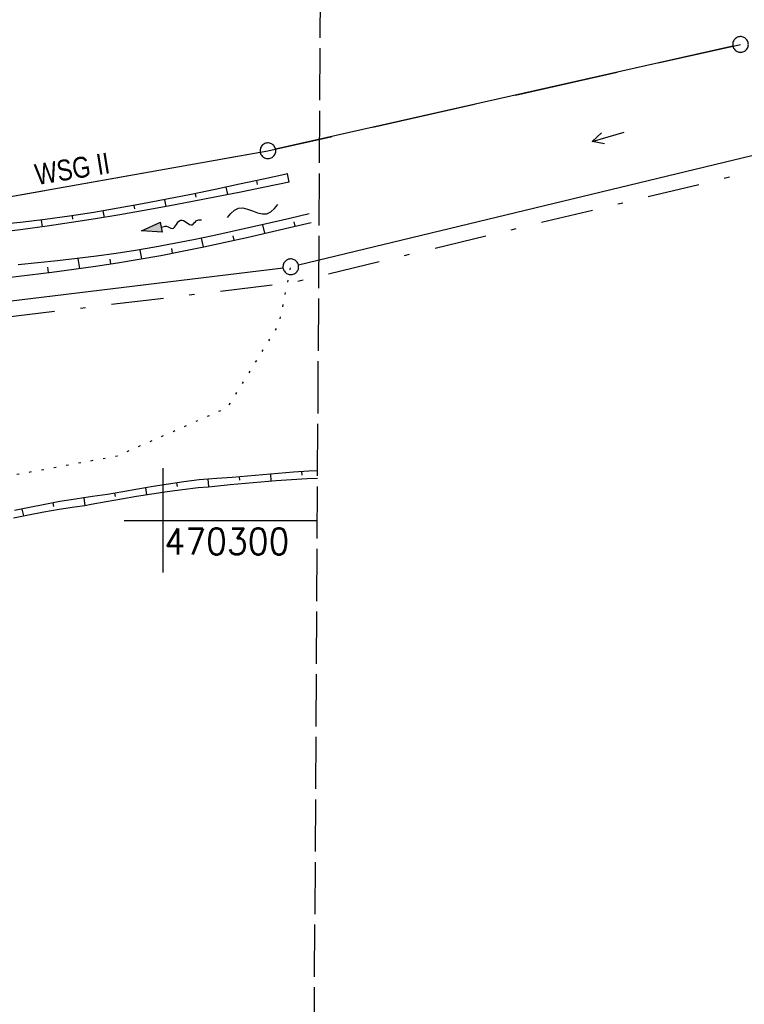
# Model space of a CAD drawing. Extents: x 510526 to 513920, y 467229 to 478797.
# Tile 48 of 256: x 511286 to 511356, y 470254 to 470348. Entities that reach past the tile are written whole.
import ezdxf
from ezdxf.enums import TextEntityAlignment as Align

# ---------------------------------------------------------------- set-up
doc = ezdxf.new("R2010")
doc.units = 0
doc.header["$LTSCALE"] = 10
doc.header["$MEASUREMENT"] = 0
for name, pattern in [('LT00', [0]), ('LT05', [0.7, 0.5, -0.2]), ('LT08', [0.42, 0.2, -0.1, 0.02, -0.1]), ('LT14', [0.6, 0.5, -0.1]), ('PUNKTX2_STR', [0.6, 0.1, -0.5])]:
    doc.linetypes.add(name, pattern=pattern)
doc.layers.get('0').update_dxf_attribs({"linetype": 'LT00'})
for name, color, linetype in [('--FLIEßRICHTPFEIL', 180, 'Continuous'), ('--WASSER_NUTZUNG', 180, 'Continuous'), ('DFK_GZPKT', 250, 'LT00'), ('DFK_KATASTER', 250, 'LT00'), ('DFK_NUTZUNG', 250, 'LT00'), ('DFK_NUTZUNGSGRENZE', 70, 'PUNKTX2_STR'), ('GEMEINDEGRENZE', 3, 'LT08'), ('V97_BOESCH', 250, 'LT00'), ('V97_BOSCHUNG', 250, 'LT00'), ('V97_RASTER', 250, 'LT00'), ('WSG-GRENZE', 162, 'LT05'), ('WSG_TEXT', 163, 'Continuous')]:
    doc.layers.add(name, color=color, linetype=linetype)
doc.layers.add('-BLATT_97-RAND', color=7, linetype='LT14', plot=False)
doc.styles.add('Beschrift', font='ARIAL.TTF')
doc.styles.get("Standard").update_dxf_attribs({"font": 'romans.shx'})

# ---------------------------------------------------------------- blocks, each defined once
blk = doc.blocks.new('SYMB7240')
at = {"color": 0, "linetype": 'ByBlock'}
for p, q in [((0, 0), (-0.32, 0)), ((-0.11, 0.055), (0, 0)), ((0, 0), (-0.11, -0.055))]:
    blk.add_line(p, q, dxfattribs=at)
blk = doc.blocks.new('SYMB7010')
at = {"color": 0, "linetype": 'ByBlock'}
for points in [[(-0.031408, 0.499213), (-0.093728, 0.49134), (-0.15457, 0.475719), (-0.212975, 0.452595), (-0.268021, 0.422333), (-0.31884, 0.385411), (-0.36463, 0.342411), (-0.40467, 0.29401), (-0.438329, 0.240973), (-0.465074, 0.184136), (-0.484486, 0.124395), (-0.496256, 0.062692), (-0.5002, 0)], [(-0.5002, 0), (-0.496256, -0.062692), (-0.484486, -0.124395), (-0.465075, -0.184136), (-0.438329, -0.240973), (-0.404671, -0.29401), (-0.36463, -0.342411), (-0.31884, -0.385411), (-0.268021, -0.422333), (-0.212975, -0.452595), (-0.154571, -0.475719), (-0.093728, -0.49134), (-0.031408, -0.499213), (0.031408, -0.499213)], [(0.5002, 0), (0.496256, 0.062692), (0.484485, 0.124395), (0.465074, 0.184136), (0.438329, 0.240973), (0.40467, 0.29401), (0.36463, 0.342411), (0.31884, 0.385411), (0.268021, 0.422333), (0.212975, 0.452595), (0.15457, 0.475719), (0.093728, 0.49134), (0.031408, 0.499213), (-0.031408, 0.499213)], [(0.031408, -0.499213), (0.093728, -0.491341), (0.15457, -0.475719), (0.212975, -0.452595), (0.268021, -0.422333), (0.31884, -0.385411), (0.36463, -0.342411), (0.404671, -0.294011), (0.438329, -0.240974), (0.465075, -0.184136), (0.484486, -0.124395), (0.496256, -0.062692), (0.500201, 0)]]:
    blk.add_lwpolyline(points, dxfattribs=at)
blk = doc.blocks.new('SYMB7251')
at = {"color": 0, "linetype": 'ByBlock'}
for points in [[(-0.25, 0), (-0.208333, 0.028889), (-0.166667, 0.051111), (-0.125, 0.06), (-0.083333, 0.051111), (-0.041667, 0.028889), (0, 0)], [(0, 0), (0.041667, -0.028889), (0.083333, -0.051111), (0.125, -0.06), (0.166667, -0.051111), (0.208333, -0.028889), (0.25, 0)]]:
    blk.add_lwpolyline(points, dxfattribs=at)
blk = doc.blocks.new('FLIEßRICHTPFEIL')
at = {"layer": '--FLIEßRICHTPFEIL'}
blk.add_hatch(color=256, dxfattribs=at).paths.add_polyline_path([(-1.95, 0.4875), (-1.95, -0.4875), (0, 0)])
for p, q in [((-1.95, 0.4875), (-1.95, -0.4875)), ((-1.95, 0.4875), (0, 0)), ((0, 0), (-1.95, -0.4875))]:
    blk.add_line(p, q, dxfattribs=at)
at = {"layer": '--FLIEßRICHTPFEIL', "start_tangent": (-1, 0), "end_tangent": (-1, 0)}
blk.add_spline([(-1.95, 0), (-2.4375, 0), (-2.925, 0.325), (-3.4125, 0), (-3.9, -0.325), (-4.3875, 0), (-4.875, 0.325), (-5.3625, 0), (-5.85, 0)], degree=3, dxfattribs=at)

msp = doc.modelspace()

# ---------------------------------------------------------------- linework, layer by layer
at = {"layer": '-BLATT_97-RAND'}
msp.add_lwpolyline([(511028.395, 470402.973), (511022.888, 469477.989), (511309.883, 469476.281), (511315.39, 470401.264), (511028.395, 470402.973)], dxfattribs=at)
at = {"layer": 'DFK_KATASTER'}
for p, q in [((511354.579, 470345.455), (511310.782, 470335.595)), ((511261.369, 470326.751), (511309.312, 470335.298)), ((511312.969, 470324.486), (511357.321, 470335.203)), ((511263.265, 470318.361), (511311.496, 470324.22))]:
    msp.add_line(p, q, dxfattribs=at)
at = {"layer": 'DFK_NUTZUNGSGRENZE', "ltscale": 0.2, "flags": 128}
msp.add_lwpolyline([(511233.837, 470267.039), (511249.547, 470290.882), (511257.118, 470297.489), (511267.59, 470301.044), (511295.602, 470306.186), (511306.196, 470310.831), (511311.118, 470318.789), (511312.254, 470324.353)], dxfattribs=at)
at = {"layer": 'GEMEINDEGRENZE', "ltscale": 2.5, "flags": 128}
msp.add_lwpolyline([(510873.301, 470390.876), (510898.086, 470406.266), (510915.065, 470423.133), (510916.847, 470426.304), (510937.149, 470462.223), (510954.578, 470498.127), (510956.912, 470513.11), (510960.808, 470512.873), (511060.617, 470506.663), (511156.736, 470500.684), (511161.612, 470431.548), (511162.241, 470415.661), (511162.401, 470411.67), (511164.821, 470350.443), (511166.669, 470270.846), (511166.453, 470267.098), (511165.49, 470250.904), (511211.872, 470276.828), (511215.068, 470277.399), (511230.272, 470286.052), (511244.812, 470306.638), (511252.383, 470313.245), (511262.855, 470316.8), (511312.508, 470322.831), (511358.459, 470333.936), (511379.613, 470340.809), (511447.312, 470294.738), (511433.504, 470272.041), (511436.531, 470270.552), (511467.53, 470255.954), (511483.803, 470245.424), (511501.24, 470233.813), (511513.218, 470225.586), (511534.894, 470207.42)], dxfattribs=at)
at = {"layer": 'V97_BOESCH'}
for points in [[(511311.947, 470333.223), (511309.634, 470332.719), (511307.32, 470332.219), (511305.006, 470331.727), (511302.689, 470331.247), (511300.37, 470330.783), (511298.047, 470330.339), (511295.721, 470329.919), (511293.39, 470329.527), (511291.055, 470329.167), (511288.713, 470328.842), (511286.365, 470328.558), (511284.679, 470328.38)], [(511312.074, 470332.41), (511309.762, 470331.943), (511307.45, 470331.478), (511305.138, 470331.019), (511302.824, 470330.568), (511300.509, 470330.129), (511298.192, 470329.704), (511295.873, 470329.296), (511293.551, 470328.907), (511291.226, 470328.542), (511288.897, 470328.202), (511286.565, 470327.89), (511284.806, 470327.675)], [(511313.998, 470329.38), (511312.156, 470328.947), (511310.315, 470328.517), (511308.472, 470328.094), (511306.628, 470327.681), (511304.783, 470327.281), (511302.936, 470326.897), (511301.086, 470326.533), (511299.234, 470326.193), (511297.378, 470325.879), (511295.515, 470325.592), (511293.648, 470325.332), (511291.777, 470325.095), (511289.903, 470324.877), (511288.025, 470324.675), (511286.144, 470324.485)], [(511285.153, 470323.299), (511287.261, 470323.539), (511289.363, 470323.795), (511291.46, 470324.069), (511293.553, 470324.365), (511295.641, 470324.686), (511297.725, 470325.034), (511299.79, 470325.408), (511301.851, 470325.808), (511303.91, 470326.231), (511305.967, 470326.672), (511308.022, 470327.128), (511310.076, 470327.595), (511312.13, 470328.069), (511314.182, 470328.548)], [(511314.815, 470304.76), (511313.979, 470304.722), (511312.495, 470304.629), (511311.019, 470304.516), (511309.549, 470304.387), (511308.08, 470304.249), (511306.612, 470304.106), (511305.15, 470304.015), (511304.289, 470303.964), (511303.473, 470303.879), (511301.99, 470303.693), (511300.519, 470303.481), (511299.057, 470303.25), (511297.601, 470303.004), (511296.148, 470302.749), (511294.696, 470302.489), (511293.246, 470302.282), (511292.421, 470302.167), (511291.61, 470302.049), (511290.135, 470301.805), (511288.673, 470301.535), (511287.221, 470301.247), (511285.776, 470300.944)], [(511285.682, 470300.248), (511287.13, 470300.543), (511288.587, 470300.821), (511290.056, 470301.079), (511291.541, 470301.311), (511292.525, 470301.443), (511293.121, 470301.548), (511294.574, 470301.807), (511296.025, 470302.064), (511297.479, 470302.313), (511298.937, 470302.55), (511300.404, 470302.771), (511301.883, 470302.97), (511303.376, 470303.144), (511304.364, 470303.237), (511304.967, 470303.294), (511306.435, 470303.436), (511307.903, 470303.575), (511309.371, 470303.708), (511310.844, 470303.828), (511312.324, 470303.93), (511313.814, 470304.011), (511314.811, 470304.046)]]:
    msp.add_lwpolyline(points, dxfattribs=at)
at = {"layer": 'V97_BOSCHUNG'}
for p, q in [((511311.881, 470333.209), (511312.056, 470332.407)), ((511306.019, 470331.942), (511306.171, 470331.223)), ((511308.95, 470332.571), (511309.033, 470332.192)), ((511303.086, 470331.329), (511303.155, 470330.987)), ((511297.205, 470330.184), (511297.262, 470329.866)), ((511300.149, 470330.74), (511300.273, 470330.085)), ((511291.296, 470329.202), (511291.343, 470328.885)), ((511294.255, 470329.669), (511294.357, 470329.04)), ((511288.329, 470328.793), (511288.417, 470328.136)), ((511309.742, 470327.518), (511309.554, 470328.342)), ((511312.665, 470328.194), (511312.57, 470328.608)), ((511306.813, 470326.858), (511306.721, 470327.27)), ((511303.875, 470326.224), (511303.702, 470327.054)), ((511297.972, 470325.078), (511297.82, 470325.951)), ((511300.927, 470325.626), (511300.848, 470326.05)), ((511292.032, 470324.148), (511291.891, 470325.109)), ((511295.007, 470324.586), (511294.934, 470325.042)), ((511289.048, 470323.755), (511288.984, 470324.262)), ((511313.281, 470304.681), (511313.303, 470304.334)), ((511301.298, 470303.596), (511301.348, 470303.252)), ((511304.289, 470303.968), (511304.364, 470303.24)), ((511307.294, 470304.172), (511307.324, 470303.848)), ((511310.283, 470304.453), (511310.339, 470303.788)), ((511295.371, 470302.61), (511295.426, 470302.289)), ((511298.328, 470303.129), (511298.437, 470302.471)), ((511289.447, 470301.681), (511289.511, 470301.339)), ((511292.421, 470302.171), (511292.525, 470301.446)), ((511286.498, 470301.097), (511286.632, 470300.443))]:
    msp.add_line(p, q, dxfattribs=at)
at = {"layer": 'V97_RASTER'}
for p, q in [((511299.999, 470305), (511299.999, 470295)), ((511296.287, 470300), (511314.787, 470300))]:
    msp.add_line(p, q, dxfattribs=at)
at = {"layer": 'WSG-GRENZE', "ltscale": 2, "flags": 128}
msp.add_lwpolyline([(511236.7, 470343.17), (511247.37, 470322.2), (511260.63, 470326.62), (511310.05, 470335.43), (511355.31, 470345.62)], dxfattribs=at)

# ---------------------------------------------------------------- block references
at = {"layer": '--FLIEßRICHTPFEIL', "rotation": 190.4804761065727}
msp.add_blockref('FLIEßRICHTPFEIL', (511297.943, 470327.756), dxfattribs=at)
at = {"layer": '--WASSER_NUTZUNG', "xscale": 9.999999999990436, "yscale": 9.999999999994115, "zscale": 10, "rotation": 14.64187957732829}
msp.add_blockref('SYMB7251', (511308.586, 470329.662), dxfattribs=at)
at = {"layer": 'DFK_GZPKT', "xscale": 1.499999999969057, "yscale": 1.5, "zscale": 1.5, "rotation": 251.2881100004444}
for p in [(511355.31, 470345.62), (511310.05, 470335.43), (511312.24, 470324.31)]:
    msp.add_blockref('SYMB7010', p, dxfattribs=at)
at = {"layer": 'DFK_NUTZUNG', "xscale": 10, "yscale": 10, "zscale": 10, "rotation": 196.1442100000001}
msp.add_blockref('SYMB7240', (511341.09, 470336.32), dxfattribs=at)

# ---------------------------------------------------------------- texts
at = {"layer": 'V97_RASTER', "width": 0.931}
msp.add_text(' 470300', height=2.5, rotation=0.00161, dxfattribs=at).set_placement((511298.544, 470296.744))
at = {"layer": 'WSG_TEXT', "style": 'Beschrift', "width": 0.8}
msp.add_text('WSG II', height=2, rotation=9.25911, dxfattribs=at).set_placement((511291.475, 470332.718), align=Align.CENTER)

doc.saveas('drawing.dxf')
